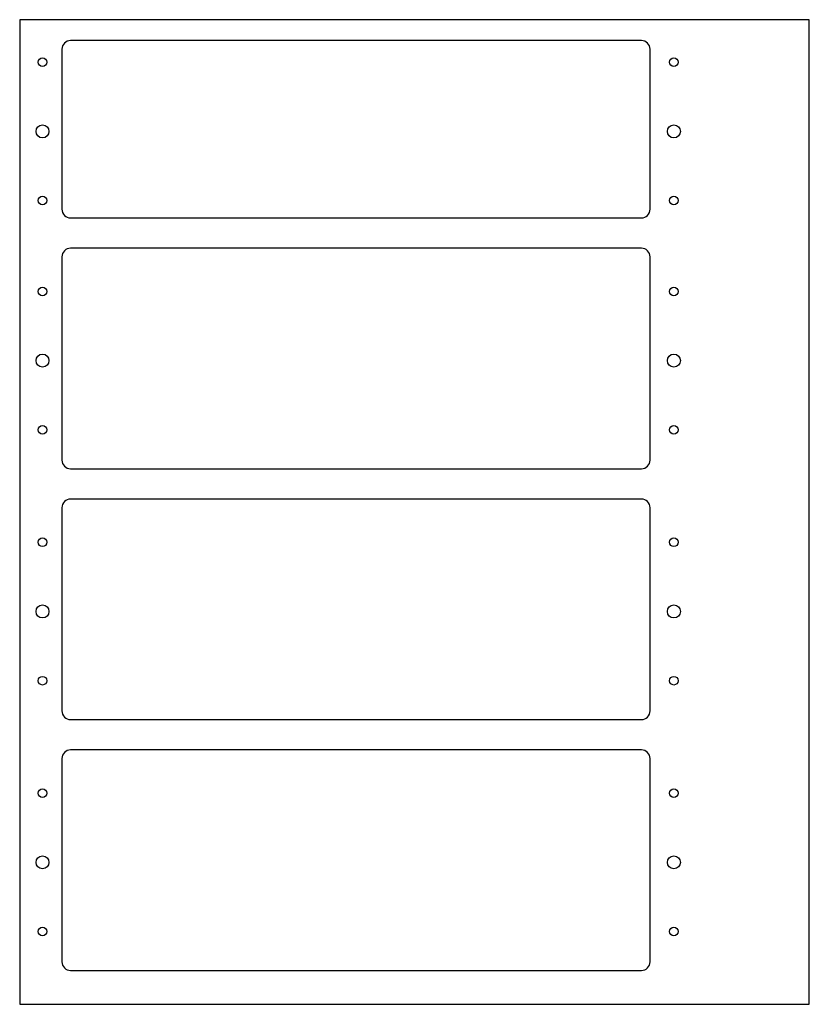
# Model space of a CAD drawing. Header units: millimetres. Extents: x 0 to 365, y 0 to 455.
import ezdxf

# ---------------------------------------------------------------- set-up
doc = ezdxf.new("R2010")
doc.units = ezdxf.units.MM
for name, color, linetype in [('OBRYS', 7, 'Continuous'), ('OKNO', 7, 'Continuous'), ('OTWOR_PRZELOT', 7, 'Continuous')]:
    doc.layers.add(name, color=color, linetype=linetype)

msp = doc.modelspace()

# ---------------------------------------------------------------- linework, layer by layer
at = {"layer": 'OBRYS'}
msp.add_lwpolyline([(0, 0), (365.2, 0), (365.2, 455.3), (0, 455.3)], close=True, dxfattribs=at)
at = {"layer": 'OKNO'}
for points in [[(23.55, 363.65), (287.55, 363.65, 0.414214), (291.55, 367.65), (291.55, 441.65, 0.414214), (287.55, 445.65), (23.55, 445.65, 0.414214), (19.55, 441.65), (19.55, 367.65, 0.414214)], [(23.55, 247.65), (287.55, 247.65, 0.414214), (291.55, 251.65), (291.55, 345.65, 0.414214), (287.55, 349.65), (23.55, 349.65, 0.414214), (19.55, 345.65), (19.55, 251.65, 0.414214)], [(23.55, 131.65), (287.55, 131.65, 0.414214), (291.55, 135.65), (291.55, 229.65, 0.414214), (287.55, 233.65), (23.55, 233.65, 0.414214), (19.55, 229.65), (19.55, 135.65, 0.414214)], [(23.55, 15.65), (287.55, 15.65, 0.414214), (291.55, 19.65), (291.55, 113.65, 0.414214), (287.55, 117.65), (23.55, 117.65, 0.414214), (19.55, 113.65), (19.55, 19.65, 0.414214)]]:
    msp.add_lwpolyline(points, format="xyb", close=True, dxfattribs=at)
at = {"layer": 'OTWOR_PRZELOT'}
for centre, radius in [((10.55, 435.65), 2), ((302.55, 435.65), 2), ((10.55, 403.65), 3), ((302.55, 403.65), 3), ((10.55, 371.65), 2), ((302.55, 371.65), 2), ((10.55, 329.65), 2), ((302.55, 329.65), 2), ((10.55, 297.65), 3), ((302.55, 297.65), 3), ((10.55, 265.65), 2), ((302.55, 265.65), 2), ((10.55, 213.65), 2), ((302.55, 213.65), 2), ((10.55, 181.65), 3), ((302.55, 181.65), 3), ((10.55, 149.65), 2), ((302.55, 149.65), 2), ((10.55, 97.65), 2), ((302.55, 97.65), 2), ((10.55, 65.65), 3), ((302.55, 65.65), 3), ((10.55, 33.65), 2), ((302.55, 33.65), 2)]:
    msp.add_circle(centre, radius, dxfattribs=at)

doc.saveas('drawing.dxf')
